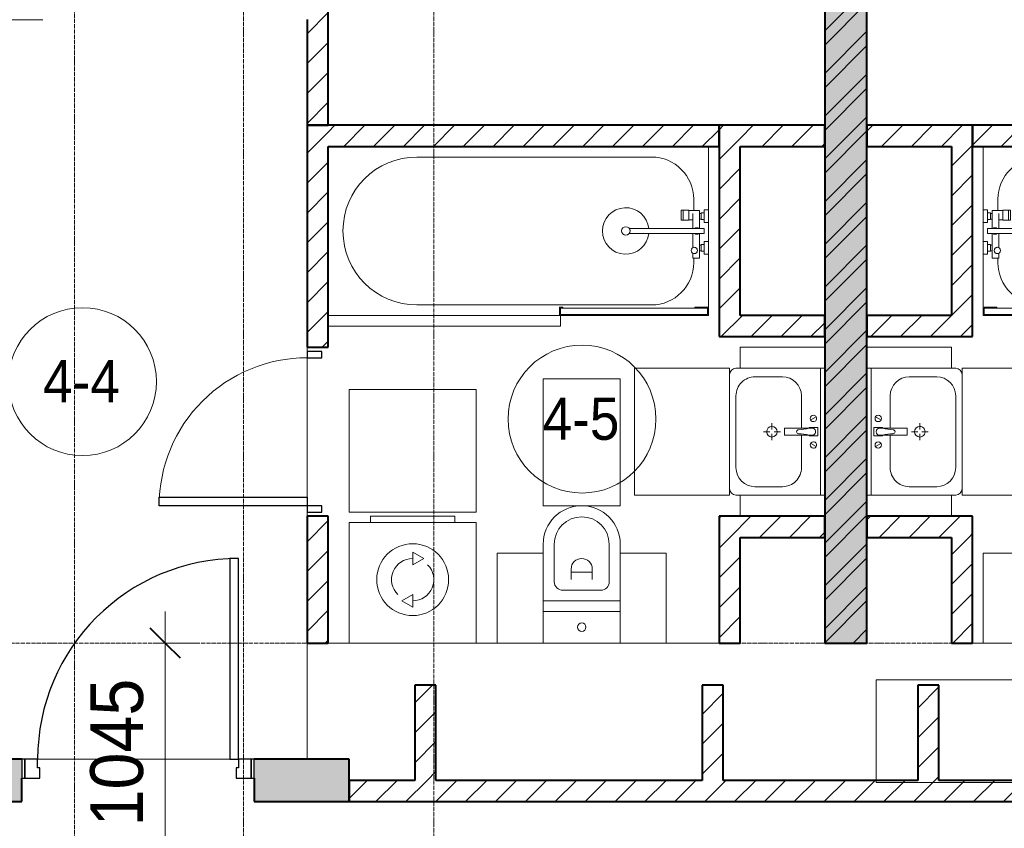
# Model space of a CAD drawing. Header units: millimetres. Extents: x 104173 to 188470, y 7718 to 222239.
# Tile 36 of 50: x 123990 to 128650, y 25423 to 29250. Entities that reach past the tile are written whole.
import ezdxf

# ---------------------------------------------------------------- set-up
doc = ezdxf.new("R2010")
doc.units = ezdxf.units.MM
doc.linetypes.add('ADSK_Линия сетки', pattern=[25, 20, -2.5, 0, -2.5])
doc.linetypes.add('Линия сетки', pattern=[25, 20, -2.5, 0, -2.5])
for name, color, linetype, lineweight in [('Двери', 7, 'Continuous', 18), ('Каркас_Импост', 7, 'Continuous', 30), ('Марки помещений', 7, 'Continuous', 20), ('Мебель', 7, 'Continuous', 18), ('Монтажный зазор', 7, 'Continuous', 30), ('Оси', 7, 'Continuous', 9), ('Панель', 7, 'Continuous', 30), ('Перекрытия', 7, 'Continuous', 18), ('Размеры', 7, 'Continuous', 9), ('Размеры-100', 7, 'Continuous', 9), ('Сантехнические приборы', 7, 'Continuous', 18), ('Стены', 7, 'Continuous', 18), ('Стены разрез', 7, 'Continuous', 40), ('Электрооборудование', 7, 'Continuous', 18)]:
    doc.layers.add(name, color=color, linetype=linetype, lineweight=lineweight)
doc.layers.add('Линии', color=7, linetype='Continuous', lineweight=9, true_color=0x00a600)
doc.styles.add('Arial_2', font='arial.ttf', dxfattribs={"width": 0.9, "height": 200})
doc.styles.add('Arial_3', font='arial.ttf', dxfattribs={"width": 0.9, "height": 250})
doc.dimstyles.new('Основной_2_5_мм', dxfattribs={"dimscale": 304.8, "dimtxt": 255.06485, "dimasz": 0.463911, "dimexe": 0.492126, "dimexo": 0.492126, "dimgap": 0.098425, "dimtad": 1, "dimdec": 0, "dimdsep": 46, "dimtxsty": 'Arial_3', "dimblk1": 'OBLIQUE', "dimblk2": 'OBLIQUE', "dimsah": 1, "dimcen": 0.09, "dimdle": 0.492126, "dimazin": 2, "dimtfac": 1, "dimtdec": 4, "dimtix": 1, "dimtmove": 0, "dimatfit": 3, "dimfxl": 1, "dimtvp": 1, "dimtolj": 1, "dimtzin": 0, "dimlwd": 20, "dimlwe": 20, "dimarcsym": 2})
pattern_1 = [(45, (0, 0), (-70.71068, 70.71068), [])]

# ---------------------------------------------------------------- blocks, each defined once
blk = doc.blocks.new('A_DOR_Door - Вн_3_Одинарная_800x2100-3010512-МКСС_К4_L22_74_700_')
at = {"layer": 'Двери', "color": 253, "lineweight": 30, "true_color": 0xaaaaaa}
for p, q in [((-350, 50), (-350, 750)), ((-350, 750), (-310, 750)), ((-350, 50), (-350, 750)), ((-310, 750), (-310, 50)), ((-380, 50), (-380, -20)), ((-350, 50), (-380, 50)), ((-310, 50), (-350, 50)), ((-350, -20), (-350, 50)), ((380, 50), (350, 50)), ((350, 50), (350, -20)), ((380, -20), (380, 50)), ((-380, -20), (-350, -20)), ((350, -20), (380, -20))]:
    blk.add_line(p, q, dxfattribs=at)
at = {"layer": 'Двери', "color": 254, "lineweight": 9, "true_color": 0xd4d4d4}
blk.add_arc((-350, 50), 700, 360, 90, dxfattribs=at)
blk = doc.blocks.new('MR_Ванна - Санузел с ванной_1800x800-2515850-МКСС_К4_L22_74_700_')
at = {"layer": 'Сантехнические приборы', "color": 253, "true_color": 0xaaaaaa}
for p, q in [((900, -300.2), (900, 0)), ((-480, -50), (630, -50)), ((830, -250), (830, -303.8)), ((780, -301.9), (770.9, -301.9)), ((770.9, -301.9), (770.9, -348.9)), ((807.5, -301.9), (780, -301.9)), ((780, -301.9), (780, -348.9)), ((780, -348.9), (780, -301.9)), ((807.5, -348.9), (807.5, -301.9)), ((858, -303.8), (807.5, -303.8)), ((807.5, -303.8), (807.5, -346.6)), ((826.3, -316.7), (826.3, -388.7)), ((858, -316.7), (858, -303.8)), ((858, -388.7), (858, -316.7)), ((866, -316.7), (858, -316.7)), ((858, -316.7), (858, -343.6)), ((880, -314), (866, -314)), ((866, -314), (866, -346)), ((866, -343.6), (866, -316.7)), ((900, -300.2), (880, -300.2)), ((880, -300.2), (880, -360)), ((880, -346), (880, -314)), ((900, -360), (900, -300.2)), ((770.9, -348.9), (780, -348.9)), ((780, -348.9), (807.5, -348.9)), ((807.5, -346.6), (826.3, -346.6)), ((858, -343.6), (866, -343.6)), ((866, -346), (880, -346)), ((880, -360), (900, -360)), ((900, -450), (900, -360)), ((880, -388.7), (524.9, -388.7)), ((524.9, -411.3), (880, -411.3)), ((826.3, -411.3), (826.3, -478.7)), ((858, -529.1), (858, -411.3)), ((880, -411.3), (880, -388.7)), ((866, -464), (866, -496)), ((880, -464), (866, -464)), ((880, -450), (880, -509.8)), ((900, -450), (880, -450)), ((880, -496), (880, -464)), ((900, -509.8), (900, -450)), ((826.3, -505.7), (826.3, -529.1)), ((858, -466.4), (858, -493.3)), ((866, -466.4), (858, -466.4)), ((858, -493.3), (866, -493.3)), ((866, -493.3), (866, -466.4)), ((866, -496), (880, -496)), ((880, -509.8), (900, -509.8)), ((900, -760), (900, -509.8)), ((826.3, -529.1), (858, -529.1)), ((830, -529.1), (830, -550)), ((630, -750), (-480, -750)), ((195, -760), (195, -800.1)), ((210, -760), (195, -760)), ((200, -795.1), (200, -765)), ((200, -765), (210, -765)), ((895, -765), (200, -765)), ((200, -765), (200, -795.1)), ((210, -765), (210, -760)), ((900, -760), (835, -760)), ((835, -760), (835, -765)), ((835, -765), (895, -765)), ((895, -765), (895, -795.1)), ((895, -795.1), (895, -765)), ((900, -800), (900, -760)), ((195, -800.1), (210, -800.1)), ((210, -795.1), (200, -795.1)), ((200, -795.1), (895, -795.1)), ((210, -800.1), (210, -795.1)), ((210, -800), (885, -800)), ((895, -795.1), (885, -795.1)), ((885, -795.1), (885, -800)), ((885, -800), (900, -800))]:
    blk.add_line(p, q, dxfattribs=at)
for centre, radius, start, end in [((-480, -400), 350, 90, 270), ((630, -250), 200, 360, 90), ((508.5, -400), 110, 5.916, 354.084), ((508.5, -400), 20, 90, 270), ((508.5, -400), 20, 270, 90), ((508.5, -400), 20, 325.4667, 34.5333), ((843.9, -400), 15.5, 47.0093, 132.9907), ((843.9, -400), 15.5, 227.0093, 312.9907), ((832.8, -492.2), 15, 90, 270), ((832.8, -492.2), 15, 244.0483, 115.9517), ((832.8, -492.2), 15, 270, 90), ((630, -550), 200, 270, 360)]:
    blk.add_arc(centre, radius, start, end, dxfattribs=at)
blk = doc.blocks.new('MR_Зона обслуживания - MR_Зона обслуживания-2638725-МКСС_К4_L22_74_700_')
at = {"layer": 'Мебель', "lineweight": 9}
for p, q in [((545.1, 0), (-550, 0)), ((550, -50), (550, -0.1)), ((-550, -50), (550, -50))]:
    blk.add_line(p, q, dxfattribs=at)
blk = doc.blocks.new('MR_Унитаз напольный - Санузел с ванной-2515844-МКСС_К4_L22_74_700_')
at = {"layer": 'Сантехнические приборы', "color": 253, "true_color": 0xaaaaaa}
for p, q in [((-182.5, 200), (-182.5, 50)), ((182.5, 200), (-182.5, 200)), ((182.5, 50), (182.5, 200)), ((-182.5, 50), (182.5, 50)), ((182.5, 50), (-182.5, 50)), ((-182.5, 50), (-182.5, 0)), ((182.5, 0), (182.5, 50)), ((-182.5, 0), (182.5, 0)), ((182.5, 0), (-182.5, 0)), ((-182.5, 0), (-182.5, -267.5)), ((182.5, -267.5), (182.5, 0)), ((-130, -267.5), (-130, -90)), ((-90, -50), (90, -50)), ((130, -90), (130, -267.5)), ((-50, -150), (-50, -100)), ((-50, -135), (50, -135)), ((50, -100), (50, -150))]:
    blk.add_line(p, q, dxfattribs=at)
for centre, radius, start, end in [((0, 125), 20, 0, 180), ((0, 125), 20, 180, 0), ((-90, -90), 40, 90, 180), ((90, -90), 40, 360, 90), ((0, -150), 50, 180, 0), ((0, -267.5), 182.5, 180, 360), ((0, -267.5), 130, 180, 0)]:
    blk.add_arc(centre, radius, start, end, dxfattribs=at)
blk = doc.blocks.new('MR_Зона обслуживания - MR_Зона обслуживания-2638726-МКСС_К4_L22_74_700_')
at = {"layer": 'Мебель', "lineweight": 9}
for p, q in [((182.5, 0), (-182.5, 0)), ((-182.5, 0), (-182.5, -600)), ((182.5, -600), (182.5, 0)), ((-182.5, -600), (182.5, -600))]:
    blk.add_line(p, q, dxfattribs=at)
blk = doc.blocks.new('MR_Зона обслуживания - MR_Зона обслуживания-2638729-МКСС_К4_L22_74_700_')
at = {"layer": 'Мебель', "lineweight": 9}
for p, q in [((108.75, 0), (-108.75, 0)), ((108.75, -425), (108.75, 0)), ((-108.75, -425), (108.75, -425))]:
    blk.add_line(p, q, dxfattribs=at)
blk = doc.blocks.new('MR_Зона обслуживания - MR_Зона обслуживания-V1-МКСС_К4_L22_74_700_')
at = {"layer": 'Мебель', "lineweight": 9}
for p, q in [((108.75, 0), (-108.75, 0)), ((-108.75, 0), (-108.75, -425)), ((-108.75, -425), (108.75, -425))]:
    blk.add_line(p, q, dxfattribs=at)
blk = doc.blocks.new('MR_Тумба-Умывальник с зеркалом - Тумба-умывальник_600-2515846-МКСС_К4_L22_74_700_')
at = {"layer": 'Сантехнические приборы', "color": 253, "true_color": 0xaaaaaa}
for p, q in [((-300, -20), (300, -20)), ((-69.7, -39.8), (-55.6, -66.3)), ((20, -33.1), (-20, -33.1)), ((-20, -33.1), (-20, -73.1)), ((20, -73.1), (20, -33.1)), ((69.7, -39.8), (55.6, -66.3)), ((-20, -73.1), (-17, -73.1)), ((-17, -60), (-17, -73.1)), ((-17, -73.1), (-17, -187.9)), ((17, -73.1), (17, -60)), ((17, -187.9), (17, -73.1)), ((17, -73.1), (20, -73.1)), ((-17, -110), (-170, -110)), ((170, -110), (17, -110)), ((-260, -200), (-260, -330)), ((-14, -190.9), (14, -190.9)), ((0, -210), (0, -240)), ((260, -330), (260, -200)), ((-10, -250), (-40, -250)), ((0, -290), (0, -260)), ((40, -250), (10, -250)), ((-300, -400), (-300, -420)), ((300, -420), (300, -400)), ((-170, -420), (170, -420))]:
    blk.add_line(p, q, dxfattribs=at)
for centre, radius, start, end in [((-62.7, -53.1), 15, 360, 180), ((0, -60), 17, 360, 180), ((62.7, -53.1), 15, 360, 180), ((-62.7, -53.1), 15, 180, 360), ((-217.6, -129.9), 208.5, 1.5946, 15.8177), ((217.6, -129.9), 208.5, 164.1823, 178.4054), ((62.7, -53.1), 15, 180, 360), ((-170, -200), 90, 90, 180), ((0, -124.1), 9.19, 180, 360), ((170, -200), 90, 360, 90), ((0, -250), 25, 0, 180), ((-14, -187.9), 3, 180, 270), ((-14, -187.9), 3, 195, 255), ((14, -187.9), 3, 270, 0), ((14, -187.9), 3, 285, 345), ((0, -250), 25, 180, 0), ((-170, -330), 90, 180, 270), ((170, -330), 90, 270, 360), ((-270, -420), 30, 180, 270), ((270, -420), 30, 270, 360)]:
    blk.add_arc(centre, radius, start, end, dxfattribs=at)
blk = doc.blocks.new('MR_Зона обслуживания - MR_Зона обслуживания-2638731-МКСС_К4_L22_74_700_')
at = {"layer": 'Мебель', "lineweight": 9}
for p, q in [((300, 0), (-300, 0)), ((-300, 0), (-300, -450)), ((300, -450), (300, 0)), ((-300, -450), (300, -450))]:
    blk.add_line(p, q, dxfattribs=at)
blk = doc.blocks.new('MR_Зона обслуживания - MR_Зона обслуживания-2638732-МКСС_К4_L22_74_700_')
at = {"layer": 'Мебель', "lineweight": 9}
for p, q in [((-50, 0), (-50, -400)), ((-50, -400), (50, -400))]:
    blk.add_line(p, q, dxfattribs=at)
blk = doc.blocks.new('MR_Зона обслуживания - MR_Зона обслуживания-V2-МКСС_К4_L22_74_700_')
at = {"layer": 'Мебель', "lineweight": 9}
for p, q in [((-50, 0), (-50, -400)), ((50, -400), (50, 0)), ((-50, -400), (50, -400))]:
    blk.add_line(p, q, dxfattribs=at)
blk = doc.blocks.new('MR_Стиральная машина - Стиральная машина_600-2638733-МКСС_К4_L22_74_700_')
at = {"layer": 'Электрооборудование', "color": 253, "true_color": 0xaaaaaa}
for p, q in [((-300, 570), (300, 570)), ((-300, 0), (-300, 570)), ((-200, 600), (200, 600)), ((-200, 570), (-200, 600)), ((200, 600), (200, 570)), ((300, 570), (300, 0)), ((0, 430), (52, 400)), ((0, 370), (0, 430)), ((52, 400), (0, 370)), ((-52, 200), (0, 230)), ((0, 170), (-52, 200)), ((0, 230), (0, 170)), ((300, 0), (-300, 0))]:
    blk.add_line(p, q, dxfattribs=at)
for radius, start, end in [(170, 0, 180), (100, 90, 225), (100, 270, 45), (170, 180, 0)]:
    blk.add_arc((0, 300), radius, start, end, dxfattribs=at)
blk = doc.blocks.new('MR_Зона обслуживания - MR_Зона обслуживания-2638736-МКСС_К4_L22_74_700_')
at = {"layer": 'Мебель', "lineweight": 9}
for p, q in [((300, 580), (-300, 580)), ((-300, 580), (-300, 0)), ((300, 0), (300, 580)), ((-300, 0), (300, 0))]:
    blk.add_line(p, q, dxfattribs=at)
blk = doc.blocks.new('MR_Ванна - Санузел с ванной_1800x800-2638737-МКСС_К4_L22_74_700_')
at = {"layer": 'Сантехнические приборы', "color": 253, "true_color": 0xaaaaaa}
for p, q in [((210, 800.1), (195, 800.1)), ((195, 800.1), (195, 760)), ((200, 765), (200, 795.1)), ((200, 795.1), (210, 795.1)), ((200, 795.1), (200, 765)), ((895, 795.1), (200, 795.1)), ((210, 795.1), (210, 800.1)), ((210, 800), (885, 800)), ((900, 800), (885, 800)), ((885, 800), (885, 795.1)), ((885, 795.1), (895, 795.1)), ((895, 795.1), (895, 765)), ((895, 765), (895, 795.1)), ((900, 760), (900, 800)), ((630, 750), (-480, 750)), ((195, 760), (210, 760)), ((210, 765), (200, 765)), ((200, 765), (895, 765)), ((210, 760), (210, 765)), ((895, 765), (835, 765)), ((835, 765), (835, 760)), ((835, 760), (900, 760)), ((900, 760), (900, 509.8)), ((826.3, 529.1), (858, 529.1)), ((826.3, 505.7), (826.3, 529.1)), ((830, 529.1), (830, 550)), ((858, 529.1), (858, 411.3)), ((826.3, 411.3), (826.3, 478.7)), ((858, 493.3), (866, 493.3)), ((858, 466.4), (858, 493.3)), ((866, 466.4), (858, 466.4)), ((866, 496), (880, 496)), ((866, 464), (866, 496)), ((866, 493.3), (866, 466.4)), ((880, 509.8), (900, 509.8)), ((880, 450), (880, 509.8)), ((880, 496), (880, 464)), ((900, 509.8), (900, 450)), ((880, 464), (866, 464)), ((900, 450), (880, 450)), ((900, 450), (900, 360)), ((524.9, 411.3), (880, 411.3)), ((880, 388.7), (524.9, 388.7)), ((826.3, 316.7), (826.3, 388.7)), ((858, 388.7), (858, 316.7)), ((880, 411.3), (880, 388.7)), ((770.9, 301.9), (770.9, 348.9)), ((770.9, 348.9), (780, 348.9)), ((780, 301.9), (780, 348.9)), ((780, 348.9), (807.5, 348.9)), ((780, 348.9), (780, 301.9)), ((807.5, 348.9), (807.5, 301.9)), ((807.5, 303.8), (807.5, 346.6)), ((807.5, 346.6), (826.3, 346.6)), ((858, 316.7), (858, 343.6)), ((858, 343.6), (866, 343.6)), ((866, 314), (866, 346)), ((866, 346), (880, 346)), ((866, 343.6), (866, 316.7)), ((880, 300.2), (880, 360)), ((880, 360), (900, 360)), ((880, 346), (880, 314)), ((900, 360), (900, 300.2)), ((780, 301.9), (770.9, 301.9)), ((807.5, 301.9), (780, 301.9)), ((858, 303.8), (807.5, 303.8)), ((830, 250), (830, 303.8)), ((858, 316.7), (858, 303.8)), ((866, 316.7), (858, 316.7)), ((880, 314), (866, 314)), ((900, 300.2), (880, 300.2)), ((900, 300.2), (900, 0)), ((-480, 50), (630, 50))]:
    blk.add_line(p, q, dxfattribs=at)
for centre, radius, start, end in [((-480, 400), 350, 90, 270), ((630, 550), 200, 360, 90), ((508.5, 400), 110, 5.916, 354.084), ((832.8, 492.2), 15, 90, 270), ((832.8, 492.2), 15, 244.0483, 115.9517), ((832.8, 492.2), 15, 270, 90), ((508.5, 400), 20, 90, 270), ((508.5, 400), 20, 270, 90), ((508.5, 400), 20, 325.4667, 34.5333), ((843.9, 400), 15.5, 47.0093, 132.9907), ((843.9, 400), 15.5, 227.0093, 312.9907), ((630, 250), 200, 270, 360)]:
    blk.add_arc(centre, radius, start, end, dxfattribs=at)
blk = doc.blocks.new('MR_Зона обслуживания - MR_Зона обслуживания-V3-МКСС_К4_L22_74_700_')
at = {"layer": 'Мебель', "lineweight": 9}
for p, q in [((108.75, 425), (-108.75, 425)), ((-108.75, 425), (-108.75, 0)), ((-108.75, 0), (108.75, 0))]:
    blk.add_line(p, q, dxfattribs=at)
blk = doc.blocks.new('MR_Тумба-Умывальник с зеркалом - Тумба-умывальник_600-2638743-МКСС_К4_L22_74_700_')
at = {"layer": 'Сантехнические приборы', "color": 253, "true_color": 0xaaaaaa}
for p, q in [((-300, 400), (-300, 420)), ((-170, 420), (170, 420)), ((300, 420), (300, 400)), ((-260, 200), (-260, 330)), ((260, 330), (260, 200)), ((0, 290), (0, 260)), ((-10, 250), (-40, 250)), ((0, 210), (0, 240)), ((40, 250), (10, 250)), ((-17, 73.1), (-17, 187.9)), ((-14, 190.9), (14, 190.9)), ((17, 187.9), (17, 73.1)), ((-17, 110), (-170, 110)), ((170, 110), (17, 110)), ((-69.7, 39.8), (-55.6, 66.3)), ((-20, 73.1), (-17, 73.1)), ((-20, 33.1), (-20, 73.1)), ((-17, 60), (-17, 73.1)), ((17, 73.1), (17, 60)), ((17, 73.1), (20, 73.1)), ((20, 73.1), (20, 33.1)), ((69.7, 39.8), (55.6, 66.3)), ((-300, 20), (300, 20)), ((20, 33.1), (-20, 33.1))]:
    blk.add_line(p, q, dxfattribs=at)
for centre, radius, start, end in [((-270, 420), 30, 90, 180), ((-170, 330), 90, 90, 180), ((170, 330), 90, 0, 90), ((270, 420), 30, 0, 90), ((0, 250), 25, 360, 180), ((0, 250), 25, 180, 360), ((-170, 200), 90, 180, 270), ((-14, 187.9), 3, 90, 180), ((-14, 187.9), 3, 105, 165), ((14, 187.9), 3, 0, 90), ((14, 187.9), 3, 15, 75), ((170, 200), 90, 270, 0), ((-217.6, 129.9), 208.5, 344.1823, 358.4054), ((0, 124.1), 9.19, 0, 180), ((217.6, 129.9), 208.5, 181.5946, 195.8177), ((-62.7, 53.1), 15, 0, 180), ((-62.7, 53.1), 15, 180, 0), ((0, 60), 17, 180, 0), ((62.7, 53.1), 15, 0, 180), ((62.7, 53.1), 15, 180, 0)]:
    blk.add_arc(centre, radius, start, end, dxfattribs=at)
blk = doc.blocks.new('MR_Зона обслуживания - MR_Зона обслуживания-2638746-МКСС_К4_L22_74_700_')
at = {"layer": 'Мебель', "lineweight": 9}
for p, q in [((300, 450), (-300, 450)), ((-300, 450), (-300, 0)), ((300, 0), (300, 450)), ((-300, 0), (300, 0))]:
    blk.add_line(p, q, dxfattribs=at)
blk = doc.blocks.new('MR_Зона обслуживания - MR_Зона обслуживания-2638747-МКСС_К4_L22_74_700_')
at = {"layer": 'Мебель', "lineweight": 9}
for p, q in [((50, 400), (-50, 400)), ((-50, 400), (-50, 0))]:
    blk.add_line(p, q, dxfattribs=at)
blk = doc.blocks.new('MR_Зона обслуживания - MR_Зона обслуживания-V4-МКСС_К4_L22_74_700_')
at = {"layer": 'Мебель', "lineweight": 9}
for p, q in [((50, 400), (-50, 400)), ((-50, 400), (-50, 0)), ((50, 0), (50, 400))]:
    blk.add_line(p, q, dxfattribs=at)
blk = doc.blocks.new('101_Дверь_Однопольная - _НЧ_Мет_900х2100_Квартира_Л-3835055-МКСС_К4_L22_74_700_')
at = {"layer": 'Каркас_Импост', "color": 253, "true_color": 0xaaaaaa}
for p, q in [((-475, 100), (-535, 100)), ((-535, 100), (-535, 10)), ((-475, 60), (-475, 100)), ((535, 100), (475, 100)), ((475, 100), (475, 60)), ((535, 10), (535, 100)), ((-465, 60), (-475, 60)), ((-465, 10), (-465, 60)), ((475, 60), (465, 60)), ((465, 60), (465, 10)), ((-535, 10), (-465, 10)), ((465, 10), (535, 10))]:
    blk.add_line(p, q, dxfattribs=at)
at = {"layer": 'Монтажный зазор', "color": 253, "true_color": 0xaaaaaa}
for p, q in [((-535, 100), (-550, 100)), ((-550, 100), (-550, 10)), ((-535, 10), (-535, 100)), ((550, 100), (535, 100)), ((535, 100), (535, 10)), ((550, 10), (550, 100)), ((-550, 10), (-535, 10)), ((535, 10), (550, 10))]:
    blk.add_line(p, q, dxfattribs=at)
at = {"layer": 'Панель', "color": 253, "true_color": 0xaaaaaa}
for p, q in [((475, 1050), (435, 1050)), ((435, 1050), (435, 100)), ((475, 100), (475, 1050)), ((435, 100), (475, 100))]:
    blk.add_line(p, q, dxfattribs=at)
blk.add_arc((475, 100), 950, 90, 180, dxfattribs=at)
blk = doc.blocks.new('135_SLK_K4_AR_rvt-1-МКСС_К4_L22_74_700_')
at = {"layer": 'Стены разрез', "lineweight": 9, "true_color": 0xaaaaaa}
h = blk.add_hatch(dxfattribs=at)
h.set_pattern_fill('FP_1', color=253, style=0, pattern_type=2)
h.set_pattern_definition([(50, (0, 0), (218.62117, -19.1268), [22.86, -251.46]), (355, (0, 0), (-42.29187, 229.2684), [18.288, -201.168]), (100.451, (18.22, -1.6), (176.33107, 210.13963), [19.428, -213.708]), (46.184, (0, 60.96), (325.29495, -50.45164), [34.29, -377.19]), (96.636, (27.1, 56.76), (284.883, 296.91266), [29.142, -320.562]), (351.184, (0, 60.96), (284.8858, 296.9107), [27.432, -301.752]), (21, (30.48, 45.72), (181.93753, -122.71832), [22.86, -251.46]), (326, (30.48, 45.72), (74.16223, 221.0262), [18.288, -201.168]), (71.451, (45.64, 35.5), (256.10035, 98.30526), [19.428, -213.708]), (37.5, (0, 0), (3.70639, 101.465895), [3.353, -195.377, 3.353, -200.863, -201.93]), (37.5, (0, 0), (3.70639, 101.465895), [-402.946, 3.353, -198.577]), (7.5, (0, 0), (80.18358, 120.21653), [3.353, -113.081, 3.353, -190.805, -76.962]), (7.5, (0, 0), (80.18358, 120.21653), [-310.591, 3.353, -73.609]), (327.5, (-67.97, 0), (162.708646, -6.87497), [3.353, -72.847, 3.353, -234.391, -315.468]), (327.5, (-67.97, 0), (162.708646, -6.87497), [-313.944, 3.353, -312.115]), (317.5, (-98.45, 0), (177.75468, 30.51183), [3.353, -95.707, 3.353, -154.534, -224.028]), (317.5, (-98.45, 0), (177.75468, 30.51183), [-256.946, 3.353, -220.675])])
h.paths.add_polyline_path([(128000, 26300), (128000, 32900), (127800, 32900), (127800, 26300), (127941.4, 26300)])
h = blk.add_hatch(dxfattribs=at)
h.set_pattern_fill('FP_2', color=253, style=0, pattern_type=2)
h.set_pattern_definition([(45, (0, 0), (-101.02788, 101.02788), []), (45, (67.35, 0), (-101.02788, 101.02788), [])])
h.paths.add_polyline_path([(128000, 26300), (128000, 32900), (127800, 32900), (127800, 26300), (127941.4, 26300)])
h = blk.add_hatch(dxfattribs=at)
h.set_pattern_fill('FP_3', color=253, style=0, pattern_type=2)
h.set_pattern_definition(pattern_1)
h.paths.add_polyline_path([(125350, 28750), (125450, 28750), (125450, 29350), (125350, 29350), (125350, 28935.3)])
h = blk.add_hatch(dxfattribs=at)
h.set_pattern_fill('FP_3', color=253, style=0, pattern_type=2)
h.set_pattern_definition(pattern_1)
h.paths.add_polyline_path([(125450, 26300), (125450, 26900), (125350, 26900), (125350, 26300)])
h.paths.add_polyline_path([(125350, 27700), (125450, 27700), (125450, 28750), (125350, 28750), (125350, 27739.5)])
h = blk.add_hatch(dxfattribs=at)
h.set_pattern_fill('FP_3', color=253, style=0, pattern_type=2)
h.set_pattern_definition(pattern_1)
h.paths.add_polyline_path([(127300, 28650), (127300, 28750), (125450, 28750), (125450, 28650), (127014.5, 28650)])
h = blk.add_hatch(dxfattribs=at)
h.set_pattern_fill('FP_3', color=253, style=0, pattern_type=2)
h.set_pattern_definition(pattern_1)
h.paths.add_polyline_path([(127300, 27850), (127400, 27850), (127400, 28750), (127300, 28750), (127300, 28038.4)])
h = blk.add_hatch(dxfattribs=at)
h.set_pattern_fill('FP_3', color=253, style=0, pattern_type=2)
h.set_pattern_definition(pattern_1)
h.paths.add_polyline_path([(127800, 28650), (127800, 28750), (127400, 28750), (127400, 28650)])
h = blk.add_hatch(dxfattribs=at)
h.set_pattern_fill('FP_3', color=253, style=0, pattern_type=2)
h.set_pattern_definition(pattern_1)
h.paths.add_polyline_path([(128400, 28650), (128500, 28650), (128500, 28750), (128000, 28750), (128000, 28650)])
h = blk.add_hatch(dxfattribs=at)
h.set_pattern_fill('FP_3', color=253, style=0, pattern_type=2)
h.set_pattern_definition(pattern_1)
h.paths.add_polyline_path([(130350, 28650), (130350, 28750), (128500, 28750), (128500, 28650), (129795.1, 28650)])
h = blk.add_hatch(dxfattribs=at)
h.set_pattern_fill('FP_3', color=253, style=0, pattern_type=2)
h.set_pattern_definition(pattern_1)
h.paths.add_polyline_path([(128400, 27750), (128500, 27750), (128500, 28650), (128400, 28650), (128400, 27850)])
h = blk.add_hatch(dxfattribs=at)
h.set_pattern_fill('FP_3', color=253, style=0, pattern_type=2)
h.set_pattern_definition(pattern_1)
h.paths.add_polyline_path([(127800, 27750), (127800, 27850), (127300, 27850), (127300, 27750), (127478, 27750)])
h = blk.add_hatch(dxfattribs=at)
h.set_pattern_fill('FP_3', color=253, style=0, pattern_type=2)
h.set_pattern_definition(pattern_1)
h.paths.add_polyline_path([(128400, 27750), (128400, 27850), (128000, 27850), (128000, 27750)])
h = blk.add_hatch(dxfattribs=at)
h.set_pattern_fill('FP_3', color=253, style=0, pattern_type=2)
h.set_pattern_definition(pattern_1)
h.paths.add_polyline_path([(127800, 26800), (127800, 26900), (127300, 26900), (127300, 26800), (127478, 26800)])
h = blk.add_hatch(dxfattribs=at)
h.set_pattern_fill('FP_3', color=253, style=0, pattern_type=2)
h.set_pattern_definition(pattern_1)
h.paths.add_polyline_path([(128500, 26800), (128500, 26900), (128000, 26900), (128000, 26800), (128404.8, 26800)])
h = blk.add_hatch(dxfattribs=at)
h.set_pattern_fill('FP_3', color=253, style=0, pattern_type=2)
h.set_pattern_definition(pattern_1)
h.paths.add_polyline_path([(127300, 26300), (127400, 26300), (127400, 26800), (127300, 26800), (127300, 26543.6)])
h = blk.add_hatch(dxfattribs=at)
h.set_pattern_fill('FP_3', color=253, style=0, pattern_type=2)
h.set_pattern_definition(pattern_1)
h.paths.add_polyline_path([(128400, 26300), (128500, 26300), (128500, 26800), (128400, 26800), (128400, 26543.6)])
h = blk.add_hatch(dxfattribs=at)
h.set_pattern_fill('FP_3', color=253, style=0, pattern_type=2)
h.set_pattern_definition(pattern_1)
h.paths.add_polyline_path([(125960, 25650), (125960, 26100), (125860, 26100), (125860, 25650)])
h = blk.add_hatch(dxfattribs=at)
h.set_pattern_fill('FP_3', color=253, style=0, pattern_type=2)
h.set_pattern_definition(pattern_1)
h.paths.add_polyline_path([(127320, 25650), (127320, 26100), (127220, 26100), (127220, 25650)])
h = blk.add_hatch(dxfattribs=at)
h.set_pattern_fill('FP_3', color=253, style=0, pattern_type=2)
h.set_pattern_definition(pattern_1)
h.paths.add_polyline_path([(128340, 25650), (128340, 26100), (128240, 26100), (128240, 25650)])
at = {"layer": 'Стены разрез', "lineweight": 18, "true_color": 0xcbcbcb}
h = blk.add_hatch(color=9, dxfattribs=at)
h.paths.add_polyline_path([(125550, 25550), (125550, 25750), (125100, 25750), (125100, 25550)])
h.paths.add_polyline_path([(123550, 25550), (124000, 25550), (124000, 25750), (123550, 25750), (123550, 25660)])
at = {"layer": 'Стены разрез', "lineweight": 9, "true_color": 0xaaaaaa}
h = blk.add_hatch(dxfattribs=at)
h.set_pattern_fill('FP_3', color=253, style=0, pattern_type=2)
h.set_pattern_definition(pattern_1)
h.paths.add_polyline_path([(130750, 25550), (130750, 25650), (129880, 25650), (129880, 25550), (130721.9, 25550)])
h.paths.add_polyline_path([(129780, 25550), (129780, 25650), (125550, 25650), (125550, 25550), (128868.2, 25550)])
at = {"layer": 'Перекрытия', "color": 253, "true_color": 0xaaaaaa}
for p, q in [((125350, 27680), (125350, 27700)), ((125350, 27700), (125350, 27680)), ((125350, 26990), (125350, 27650)), ((125350, 27650), (125350, 26990)), ((125350, 26900), (125350, 26920)), ((125350, 26920), (125350, 26900)), ((125350, 25750), (125350, 26300)), ((125450, 26300), (125550, 26300)), ((126150, 26300), (126250, 26300)), ((127050, 26300), (127300, 26300)), ((128500, 26300), (128550, 26300)), ((124075, 25750), (124985, 25750)), ((124985, 25750), (124075, 25750)), ((125099.8, 25550), (125099.8, 25660))]:
    blk.add_line(p, q, dxfattribs=at)
at = {"layer": 'Стены', "color": 253, "true_color": 0xaaaaaa}
blk.add_line((124100, 29249.6), (123050.4, 29249.6), dxfattribs=at)
at = {"layer": 'Стены разрез', "color": 253, "true_color": 0xaaaaaa}
for p, q in [((127800, 32900), (127800, 26300)), ((128000, 26300), (128000, 32900)), ((125450, 28750), (125450, 29350)), ((125350, 29250), (125350, 28750)), ((125450, 28750), (125350, 28750)), ((125350, 28750), (125350, 27700)), ((125350, 28750), (125450, 28750)), ((127300, 28750), (125450, 28750)), ((127300, 28650), (127300, 28750)), ((127400, 28750), (127300, 28750)), ((127300, 28750), (127300, 27850)), ((127800, 28750), (127400, 28750)), ((127800, 28650), (127800, 28750)), ((128500, 28750), (128000, 28750)), ((128000, 28750), (128000, 28650)), ((128500, 28650), (128500, 28750)), ((130350, 28750), (128500, 28750)), ((128500, 28750), (128500, 28650)), ((125450, 27700), (125450, 28650)), ((125450, 28650), (127300, 28650)), ((127400, 27850), (127400, 28650)), ((127400, 28650), (127800, 28650)), ((128000, 28650), (128400, 28650)), ((128400, 28650), (128400, 27850)), ((128500, 27750), (128500, 28650)), ((128500, 28650), (130350, 28650)), ((127300, 27850), (127300, 27750)), ((127800, 27850), (127400, 27850)), ((127800, 27750), (127800, 27850)), ((128400, 27850), (128000, 27850)), ((128000, 27850), (128000, 27750)), ((127300, 27750), (127800, 27750)), ((128000, 27750), (128400, 27750)), ((128400, 27750), (128500, 27750)), ((125350, 27700), (125450, 27700)), ((125450, 26900), (125350, 26900)), ((125350, 26900), (125350, 26300)), ((125450, 26300), (125450, 26900)), ((127800, 26900), (127300, 26900)), ((127300, 26900), (127300, 26800)), ((127800, 26800), (127800, 26900)), ((128500, 26900), (128000, 26900)), ((128000, 26900), (128000, 26800)), ((128500, 26800), (128500, 26900)), ((127300, 26800), (127300, 26300)), ((127400, 26800), (127800, 26800)), ((127400, 26300), (127400, 26800)), ((128000, 26800), (128400, 26800)), ((128400, 26800), (128400, 26300)), ((128500, 26300), (128500, 26800)), ((125350, 26300), (125450, 26300)), ((127300, 26300), (127400, 26300)), ((127800, 26300), (128000, 26300)), ((128400, 26300), (128500, 26300)), ((125960, 26100), (125860, 26100)), ((125860, 26100), (125860, 25650)), ((125960, 25650), (125960, 26100)), ((127320, 26100), (127220, 26100)), ((127220, 26100), (127220, 25650)), ((127320, 25650), (127320, 26100)), ((128340, 26100), (128240, 26100)), ((128240, 26100), (128240, 25650)), ((128340, 25650), (128340, 26100)), ((124000, 25750), (123550, 25750)), ((125550, 25750), (125100, 25750)), ((125550, 25550), (125550, 25750)), ((124000, 25550), (124000, 25660)), ((125100, 25660), (125100, 25550)), ((125860, 25650), (125550, 25650)), ((125550, 25650), (125550, 25550)), ((127220, 25650), (125960, 25650)), ((128240, 25650), (127320, 25650)), ((129510, 25650), (128340, 25650)), ((123550, 25550), (124000, 25550)), ((125100, 25550), (125550, 25550)), ((125550, 25550), (129780, 25550))]:
    blk.add_line(p, q, dxfattribs=at)
at = {"layer": 'Двери', "color": 253, "lineweight": 18, "true_color": 0xaaaaaa, "rotation": 90}
blk.add_blockref('A_DOR_Door - Вн_3_Одинарная_800x2100-3010512-МКСС_К4_L22_74_700_', (125400, 27300), dxfattribs=at)
at = {"layer": 'Двери', "color": 253, "lineweight": 18, "true_color": 0xaaaaaa}
blk.add_blockref('101_Дверь_Однопольная - _НЧ_Мет_900х2100_Квартира_Л-3835055-МКСС_К4_L22_74_700_', (124550, 25650), dxfattribs=at)
at = {"layer": 'Мебель', "color": 253, "lineweight": 18, "true_color": 0xaaaaaa}
for name, p in [('MR_Зона обслуживания - MR_Зона обслуживания-2638725-МКСС_К4_L22_74_700_', (126000, 27850)), ('MR_Зона обслуживания - MR_Зона обслуживания-2638736-МКСС_К4_L22_74_700_', (125850, 26920)), ('MR_Зона обслуживания - MR_Зона обслуживания-V3-МКСС_К4_L22_74_700_', (128658.8, 26300))]:
    blk.add_blockref(name, p, dxfattribs=at)
for name, p, rotation in [('MR_Зона обслуживания - MR_Зона обслуживания-V2-МКСС_К4_L22_74_700_', (127800, 27650), 269.9999999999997), ('MR_Зона обслуживания - MR_Зона обслуживания-V4-МКСС_К4_L22_74_700_', (128000, 27650), 270.0000000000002), ('MR_Зона обслуживания - MR_Зона обслуживания-2638731-МКСС_К4_L22_74_700_', (127350, 27300), 269.9999999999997), ('MR_Зона обслуживания - MR_Зона обслуживания-2638746-МКСС_К4_L22_74_700_', (128450, 27300), 270.0000000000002), ('MR_Зона обслуживания - MR_Зона обслуживания-2638726-МКСС_К4_L22_74_700_', (126650, 26950), 180), ('MR_Зона обслуживания - MR_Зона обслуживания-2638732-МКСС_К4_L22_74_700_', (127800, 26950), 269.9999999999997), ('MR_Зона обслуживания - MR_Зона обслуживания-2638747-МКСС_К4_L22_74_700_', (128000, 26950), 270.0000000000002), ('MR_Зона обслуживания - MR_Зона обслуживания-2638729-МКСС_К4_L22_74_700_', (126358.8, 26300), 180), ('MR_Зона обслуживания - MR_Зона обслуживания-V1-МКСС_К4_L22_74_700_', (126941.3, 26300), 180)]:
    blk.add_blockref(name, p, dxfattribs=dict(at, rotation=rotation))
at = {"layer": 'Сантехнические приборы', "color": 253, "lineweight": 18, "true_color": 0xaaaaaa}
blk.add_blockref('MR_Ванна - Санузел с ванной_1800x800-2515850-МКСС_К4_L22_74_700_', (126350, 28650), dxfattribs=at)
for name, p, rotation in [('MR_Ванна - Санузел с ванной_1800x800-2638737-МКСС_К4_L22_74_700_', (129450, 28650), 180), ('MR_Тумба-Умывальник с зеркалом - Тумба-умывальник_600-2515846-МКСС_К4_L22_74_700_', (127800, 27300), 269.9999999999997), ('MR_Тумба-Умывальник с зеркалом - Тумба-умывальник_600-2638743-МКСС_К4_L22_74_700_', (128000, 27300), 270.0000000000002), ('MR_Унитаз напольный - Санузел с ванной-2515844-МКСС_К4_L22_74_700_', (126650, 26500), 180)]:
    blk.add_blockref(name, p, dxfattribs=dict(at, rotation=rotation))
at = {"layer": 'Электрооборудование', "color": 253, "lineweight": 18, "true_color": 0xaaaaaa}
blk.add_blockref('MR_Стиральная машина - Стиральная машина_600-2638733-МКСС_К4_L22_74_700_', (125850, 26300), dxfattribs=at)
blk = doc.blocks.new('050_Марка_Помещение - Номер-620969-МКСС_К4_L22_74_700_')
at = {"layer": 'Марки помещений'}
blk.add_circle((0, 0), 3.5, dxfattribs=at)
blk = doc.blocks.new('DIMBLOCK21-МКСС_К4_L22_74_700_')
at = {"layer": 'Размеры-100', "lineweight": 20, "transparency": 16777216}
for p, q in [((124678.3, 26450), (124678.3, 25105)), ((124678.3, 26300), (124628.3, 26300)), ((124678.3, 26300), (124828.3, 26300)), ((124678.3, 25255), (124528.3, 25255)), ((124678.3, 25255), (126371.3, 25255))]:
    blk.add_line(p, q, dxfattribs=at)
at = {"layer": 'Размеры-100', "lineweight": 40, "transparency": 16777216}
for p, q in [((124678.3, 26300), (124607.6, 26370.7)), ((124678.3, 26300), (124749, 26229.3)), ((124678.3, 25255), (124607.6, 25325.7)), ((124678.3, 25255), (124749, 25184.3))]:
    blk.add_line(p, q, dxfattribs=at)
at = {"layer": 'Размеры-100', "color": 0, "lineweight": 20, "transparency": 16777216, "insert": (124323.7, 25432.2), "char_height": 250, "width": 828.765, "attachment_point": 1, "rotation": 90, "line_spacing_factor": 0.941778, "style": 'Arial_3'}
blk.add_mtext('1045', dxfattribs=at)
blk = doc.blocks.new('_Oblique')
at = {"color": 0, "linetype": 'ByBlock', "lineweight": -2}
blk.add_line((-0.5, -0.5), (0.5, 0.5), dxfattribs=at)

msp = doc.modelspace()

# ---------------------------------------------------------------- linework, layer by layer
at = {"layer": 'Линии', "color": 0, "lineweight": 18}
for p, q in [((128043.4, 26126.2), (130823.4, 26126.2)), ((128043.4, 25639.9), (128043.4, 26126.2)), ((130823.4, 25639.9), (128043.4, 25639.9))]:
    msp.add_line(p, q, dxfattribs=at)
at = {"layer": 'Оси', "linetype": 'Линия сетки'}
for p, q in [((124250, 13295.7), (124250, 33100)), ((125050, 12025.7), (125050, 33100)), ((125950, 12025.7), (125950, 33100))]:
    msp.add_line(p, q, dxfattribs=at)
at = {"layer": 'Оси', "linetype": 'ADSK_Линия сетки'}
msp.add_line((136991.6, 26300), (104991.1, 26300), dxfattribs=at)

# ---------------------------------------------------------------- block references
at = {"lineweight": 5}
msp.add_blockref('135_SLK_K4_AR_rvt-1-МКСС_К4_L22_74_700_', (0, 0), dxfattribs=at)
at = {"layer": 'Марки помещений', "xscale": 99.99999999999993, "yscale": 99.99999999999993, "zscale": 99.99999999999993}
for p in [(124287.1, 27537), (126651.4, 27360)]:
    msp.add_blockref('050_Марка_Помещение - Номер-620969-МКСС_К4_L22_74_700_', p, dxfattribs=at)

# ---------------------------------------------------------------- texts
at = {"layer": 'Марки помещений', "lineweight": 9, "char_height": 200, "width": 447.342, "attachment_point": 1, "style": 'Arial_2'}
for s, insert in [('4-4', (124100.6, 27638.7)), ('4-5', (126464.9, 27461.8))]:
    msp.add_mtext(s, dxfattribs=dict(at, insert=insert))

# ---------------------------------------------------------------- dimensions: what is measured, and where the dimension line sits
at = {"layer": 'Размеры', "lineweight": 20}
dim = msp.add_linear_dim(base=(124678.3, 25255), p1=(124778.3, 26300), p2=(126521.3, 25255), angle=90, dimstyle='Основной_2_5_мм', override={"dimpost": '<>', "dimfxl": 2032.281335}, dxfattribs=at)
dim.commit()
dim.dimension.update_dxf_attribs({"geometry": 'DIMBLOCK21-МКСС_К4_L22_74_700_', "text_midpoint": (124520.6, 25777.5)})

doc.saveas('drawing.dxf')
